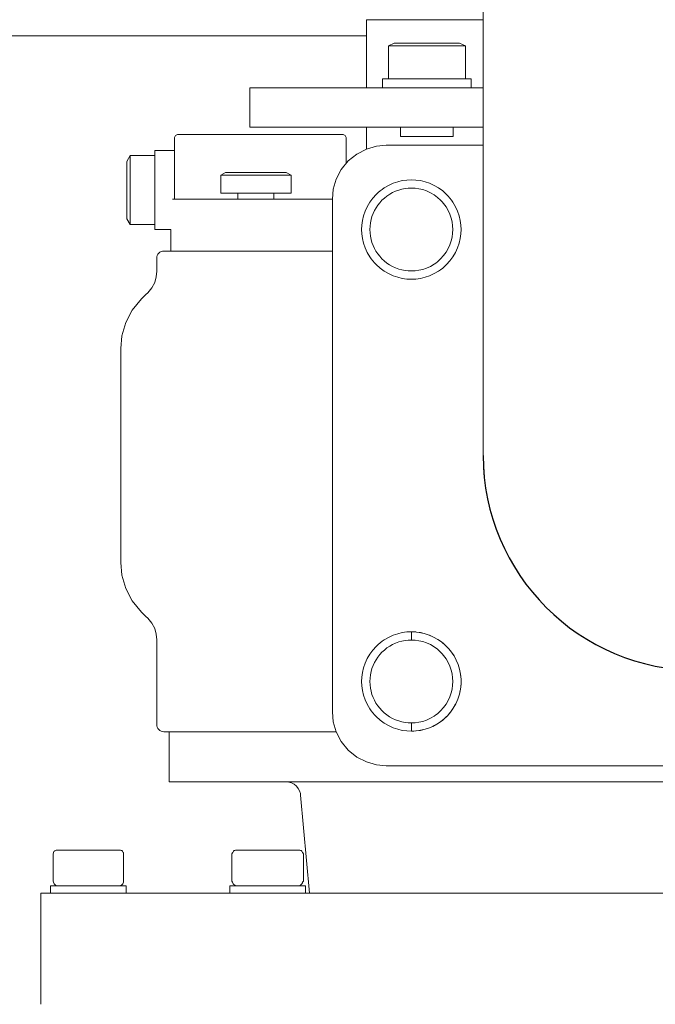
# Model space of a CAD drawing. Header units: millimetres. Extents: x -770 to 800, y -17 to 1108.
# Tile 3 of 12: x -539 to -362, y 403 to 678. Entities that reach past the tile are written whole.
import ezdxf

# ---------------------------------------------------------------- set-up
doc = ezdxf.new("R2010")
doc.units = ezdxf.units.MM
doc.header["$MEASUREMENT"] = 0
doc.layers.add('MATERIAL 1', color=251, linetype='Continuous', true_color=0x505050)
doc.layers.add('MATERIAL 2', color=5, linetype='Continuous', true_color=0x0000ff)

msp = doc.modelspace()

# ---------------------------------------------------------------- linework, layer by layer
at = {"layer": 'MATERIAL 1', "color": 251, "linetype": 'Continuous', "lineweight": 0, "true_color": 0x505050}
for p, q in [((-410, 621.16), (-410, 713.12)), ((-442.5, 673.12), (-765, 673.12)), ((-442.52, 641.57), (-439.73, 642.37)), ((-439.73, 642.37), (-437, 642.62)), ((-437, 642.62), (-410, 642.62)), ((-447.61, 638.23), (-445.21, 640.18)), ((-445.21, 640.18), (-442.52, 641.57)), ((-449.55, 635.83), (-447.61, 638.23)), ((-450.95, 633.15), (-449.55, 635.83)), ((-451.75, 630.35), (-450.95, 633.15)), ((-437.58, 630.72), (-436.36, 631.43)), ((-436.36, 631.43), (-435.1, 632.01)), ((-435.1, 632.01), (-433.81, 632.45)), ((-433.81, 632.45), (-432.52, 632.75)), ((-432.52, 632.75), (-431.25, 632.92)), ((-431.25, 632.92), (-430, 632.98)), ((-428.76, 632.92), (-430, 632.98)), ((-427.48, 632.75), (-428.76, 632.92)), ((-426.19, 632.45), (-427.48, 632.75)), ((-424.9, 632.01), (-426.19, 632.45)), ((-423.64, 631.43), (-424.9, 632.01)), ((-422.42, 630.72), (-423.64, 631.43)), ((-452, 627.62), (-451.75, 630.35)), ((-439.8, 628.92), (-440.76, 627.86)), ((-439.28, 629.42), (-439.8, 628.92)), ((-438.73, 629.88), (-439.28, 629.42)), ((-438.14, 630.33), (-438.73, 629.88)), ((-438.14, 630.33), (-437.58, 630.72)), ((-436.02, 628.99), (-436.79, 628.47)), ((-435.22, 629.44), (-436.02, 628.99)), ((-434.38, 629.82), (-435.22, 629.44)), ((-433.51, 630.14), (-434.38, 629.82)), ((-432.64, 630.38), (-433.51, 630.14)), ((-431.75, 630.55), (-432.64, 630.38)), ((-430.87, 630.65), (-431.75, 630.55)), ((-430, 630.68), (-430.87, 630.65)), ((-428.96, 630.64), (-430, 630.68)), ((-427.9, 630.49), (-428.96, 630.64)), ((-426.82, 630.24), (-427.9, 630.49)), ((-425.75, 629.87), (-426.82, 630.24)), ((-424.69, 629.39), (-425.75, 629.87)), ((-423.68, 628.8), (-424.69, 629.39)), ((-422.72, 628.1), (-423.68, 628.8)), ((-421.27, 629.88), (-422.42, 630.72)), ((-420.2, 628.92), (-421.27, 629.88)), ((-419.71, 628.4), (-420.2, 628.92)), ((-420.2, 628.92), (-420.2, 628.92)), ((-452, 484.62), (-452, 627.62)), ((-441.6, 626.71), (-442.31, 625.49)), ((-440.76, 627.86), (-441.6, 626.71)), ((-439.36, 625.9), (-439.85, 625.17)), ((-438.81, 626.61), (-439.36, 625.9)), ((-438.19, 627.28), (-438.81, 626.61)), ((-437.52, 627.9), (-438.19, 627.28)), ((-436.79, 628.47), (-437.52, 627.9)), ((-421.83, 627.3), (-422.72, 628.1)), ((-421.42, 626.86), (-421.83, 627.3)), ((-421.03, 626.41), (-421.42, 626.86)), ((-420.66, 625.94), (-421.03, 626.41)), ((-420.33, 625.45), (-420.66, 625.94)), ((-419.24, 627.86), (-419.71, 628.4)), ((-418.81, 627.29), (-419.24, 627.86)), ((-419.24, 627.86), (-419.24, 627.86)), ((-419.24, 627.86), (-419.24, 627.86)), ((-418.4, 626.71), (-418.81, 627.29)), ((-417.69, 625.49), (-418.4, 626.71)), ((-442.88, 624.22), (-443.32, 622.94)), ((-442.31, 625.49), (-442.88, 624.22)), ((-440.65, 623.61), (-440.97, 622.77)), ((-440.28, 624.41), (-440.65, 623.61)), ((-439.85, 625.17), (-440.28, 624.41)), ((-419.73, 624.43), (-420.33, 625.45)), ((-419.25, 623.38), (-419.73, 624.43)), ((-418.89, 622.3), (-419.25, 623.38)), ((-417.12, 624.22), (-417.69, 625.49)), ((-416.68, 622.94), (-417.12, 624.22)), ((-443.63, 621.65), (-443.8, 620.37)), ((-443.32, 622.94), (-443.63, 621.65)), ((-441.41, 620.99), (-441.52, 620.07)), ((-441.22, 621.89), (-441.41, 620.99)), ((-440.97, 622.77), (-441.22, 621.89)), ((-418.64, 621.23), (-418.89, 622.3)), ((-418.49, 620.16), (-418.64, 621.23)), ((-416.38, 621.65), (-416.68, 622.94)), ((-416.2, 620.37), (-416.38, 621.65)), ((-410, 614.78), (-410, 621.16)), ((-443.8, 620.37), (-443.86, 619.12)), ((-443.86, 619.12), (-443.8, 617.88)), ((-443.8, 617.88), (-443.63, 616.6)), ((-441.52, 620.07), (-441.56, 619.14)), ((-441.56, 619.14), (-441.52, 618.21)), ((-441.52, 618.21), (-441.41, 617.29)), ((-418.64, 617.02), (-418.49, 618.09)), ((-418.44, 619.12), (-418.49, 620.16)), ((-418.49, 618.09), (-418.44, 619.12)), ((-416.38, 616.6), (-416.2, 617.88)), ((-416.14, 619.12), (-416.2, 620.37)), ((-416.2, 617.88), (-416.14, 619.12)), ((-443.63, 616.6), (-443.32, 615.31)), ((-443.32, 615.31), (-442.88, 614.02)), ((-441.41, 617.29), (-441.23, 616.39)), ((-441.23, 616.39), (-440.98, 615.51)), ((-440.98, 615.51), (-440.67, 614.67)), ((-419.25, 614.87), (-418.89, 615.94)), ((-418.89, 615.94), (-418.64, 617.02)), ((-417.12, 614.02), (-416.68, 615.31)), ((-416.68, 615.31), (-416.38, 616.6)), ((-442.88, 614.02), (-442.31, 612.76)), ((-442.31, 612.76), (-441.6, 611.54)), ((-440.67, 614.67), (-440.29, 613.87)), ((-440.29, 613.87), (-439.87, 613.11)), ((-439.87, 613.11), (-439.38, 612.37)), ((-439.38, 612.37), (-438.83, 611.66)), ((-421.03, 611.84), (-420.33, 612.8)), ((-420.33, 612.8), (-419.73, 613.82)), ((-419.73, 613.82), (-419.25, 614.87)), ((-418.4, 611.54), (-417.69, 612.76)), ((-417.69, 612.76), (-417.12, 614.02)), ((-410, 608.47), (-410, 614.78)), ((-441.6, 611.54), (-441.19, 610.96)), ((-441.19, 610.96), (-440.76, 610.39)), ((-440.76, 610.39), (-440.29, 609.85)), ((-440.29, 609.85), (-439.8, 609.33)), ((-438.83, 611.66), (-438.22, 611)), ((-438.22, 611), (-437.55, 610.37)), ((-437.55, 610.37), (-436.82, 609.79)), ((-436.82, 609.79), (-436.05, 609.28)), ((-424.69, 608.86), (-423.68, 609.45)), ((-423.68, 609.45), (-423.19, 609.79)), ((-423.19, 609.79), (-422.72, 610.15)), ((-422.72, 610.15), (-422.26, 610.54)), ((-422.26, 610.54), (-421.83, 610.95)), ((-421.83, 610.95), (-421.03, 611.84)), ((-420.2, 609.33), (-419.24, 610.39)), ((-419.24, 610.39), (-418.4, 611.54)), ((-439.8, 609.33), (-438.73, 608.37)), ((-438.73, 608.37), (-437.58, 607.53)), ((-437.58, 607.53), (-436.36, 606.82)), ((-436.36, 606.82), (-435.1, 606.24)), ((-436.05, 609.28), (-435.24, 608.82)), ((-435.24, 608.82), (-434.4, 608.44)), ((-434.4, 608.44), (-433.53, 608.12)), ((-433.53, 608.12), (-432.65, 607.87)), ((-432.65, 607.87), (-431.76, 607.7)), ((-431.76, 607.7), (-430.88, 607.6)), ((-430.88, 607.6), (-430, 607.57)), ((-430, 607.57), (-428.96, 607.61)), ((-428.96, 607.61), (-427.9, 607.76)), ((-427.9, 607.76), (-426.82, 608.01)), ((-426.82, 608.01), (-425.75, 608.38)), ((-425.75, 608.38), (-424.69, 608.86)), ((-424.9, 606.24), (-423.64, 606.82)), ((-423.64, 606.82), (-422.42, 607.53)), ((-422.42, 607.53), (-421.83, 607.93)), ((-421.83, 607.93), (-421.27, 608.37)), ((-421.27, 608.37), (-420.72, 608.83)), ((-420.72, 608.83), (-420.2, 609.33)), ((-420.2, 609.33), (-420.2, 609.33)), ((-410, 603.27), (-410, 608.47)), ((-435.1, 606.24), (-433.81, 605.8)), ((-433.81, 605.8), (-432.52, 605.5)), ((-432.52, 605.5), (-431.25, 605.32)), ((-431.25, 605.32), (-430, 605.27)), ((-430, 605.27), (-428.76, 605.32)), ((-428.76, 605.32), (-427.48, 605.5)), ((-427.48, 605.5), (-426.19, 605.8)), ((-426.19, 605.8), (-424.9, 606.24)), ((-410, 602.28), (-410, 603.27)), ((-410, 597.23), (-410, 602.28)), ((-410, 596.28), (-410, 597.23)), ((-410, 591.31), (-410, 596.28)), ((-410, 590.52), (-410, 591.31)), ((-410, 585.59), (-410, 590.52)), ((-410, 585.05), (-410, 585.59)), ((-410, 580.19), (-410, 585.05)), ((-410, 579.92), (-410, 580.19)), ((-410, 575.2), (-410, 579.92)), ((-410, 570.92), (-410, 575.2)), ((-410, 570.92), (-410, 570.7)), ((-410, 567.13), (-410, 570.7)), ((-410, 566.75), (-410, 567.13)), ((-410, 563.85), (-410, 566.75)), ((-410, 563.42), (-410, 563.85)), ((-410, 563.42), (-410, 561.11)), ((-410, 560.72), (-410, 561.11)), ((-410, 558.94), (-410, 560.72)), ((-410, 558.67), (-410, 558.94)), ((-410, 557.37), (-410, 558.67)), ((-410, 556.44), (-410, 557.37)), ((-410, 556.16), (-410, 556.44)), ((-409.77, 550.77), (-410, 556.16)), ((-437.58, 504.72), (-436.36, 505.43)), ((-436.36, 505.43), (-435.1, 506.01)), ((-435.1, 506.01), (-433.81, 506.45)), ((-433.81, 506.45), (-432.52, 506.75)), ((-432.52, 506.75), (-431.25, 506.92)), ((-431.25, 506.92), (-430, 506.98)), ((-429.26, 506.96), (-430, 506.98)), ((-430, 506.98), (-430, 504.68)), ((-428.55, 506.9), (-429.26, 506.96)), ((-428.76, 506.92), (-429.26, 506.96)), ((-428.75, 506.92), (-428.76, 506.92)), ((-428.76, 506.92), (-428.55, 506.9)), ((-428.76, 506.92), (-428.76, 506.92)), ((-427.83, 506.81), (-428.55, 506.9)), ((-426.43, 506.51), (-427.83, 506.81)), ((-427.48, 506.75), (-427.83, 506.81)), ((-427.48, 506.75), (-426.43, 506.51)), ((-427.48, 506.75), (-427.48, 506.75)), ((-427.48, 506.75), (-427.48, 506.75)), ((-425.07, 506.08), (-426.43, 506.51)), ((-426.19, 506.45), (-426.43, 506.51)), ((-426.19, 506.45), (-425.07, 506.08)), ((-426.19, 506.45), (-426.19, 506.45)), ((-426.19, 506.45), (-426.19, 506.45)), ((-423.78, 505.51), (-425.07, 506.08)), ((-424.9, 506.01), (-425.07, 506.08)), ((-424.9, 506.01), (-423.78, 505.51)), ((-424.9, 506.01), (-424.9, 506.01)), ((-424.9, 506.01), (-424.9, 506.01)), ((-422.58, 504.82), (-423.78, 505.51)), ((-423.64, 505.43), (-423.78, 505.51)), ((-423.64, 505.43), (-422.58, 504.82)), ((-423.64, 505.43), (-423.64, 505.43)), ((-423.64, 505.43), (-423.64, 505.43)), ((-439.8, 502.92), (-440.76, 501.86)), ((-439.28, 503.41), (-439.8, 502.92)), ((-438.73, 503.88), (-439.28, 503.41)), ((-438.14, 504.33), (-438.73, 503.88)), ((-438.14, 504.33), (-437.58, 504.72)), ((-436.79, 502.47), (-437.52, 501.9)), ((-436.02, 502.99), (-436.79, 502.47)), ((-435.22, 503.44), (-436.02, 502.99)), ((-434.38, 503.82), (-435.22, 503.44)), ((-433.51, 504.14), (-434.38, 503.82)), ((-432.64, 504.38), (-433.51, 504.14)), ((-431.75, 504.55), (-432.64, 504.38)), ((-430.87, 504.65), (-431.75, 504.55)), ((-430, 504.68), (-430.87, 504.65)), ((-428.96, 504.64), (-430, 504.68)), ((-427.9, 504.49), (-428.96, 504.64)), ((-426.82, 504.24), (-427.9, 504.49)), ((-425.75, 503.87), (-426.82, 504.24)), ((-424.69, 503.39), (-425.75, 503.87)), ((-423.68, 502.8), (-424.69, 503.39)), ((-422.72, 502.1), (-423.68, 502.8)), ((-421.46, 504.04), (-422.58, 504.82)), ((-422.42, 504.72), (-422.58, 504.82)), ((-422.42, 504.72), (-421.46, 504.04)), ((-422.42, 504.72), (-422.42, 504.72)), ((-422.42, 504.72), (-422.42, 504.72)), ((-420.46, 503.17), (-421.46, 504.04)), ((-421.27, 503.88), (-421.46, 504.04)), ((-421.27, 503.88), (-420.46, 503.17)), ((-421.27, 503.88), (-421.27, 503.88)), ((-421.27, 503.88), (-421.27, 503.88)), ((-419.57, 502.24), (-420.46, 503.17)), ((-420.2, 502.92), (-420.46, 503.17)), ((-420.2, 502.92), (-419.57, 502.24)), ((-420.2, 502.92), (-420.2, 502.92)), ((-420.2, 502.92), (-420.2, 502.92)), ((-441.6, 500.71), (-442.31, 499.49)), ((-440.76, 501.86), (-441.6, 500.71)), ((-439.36, 499.9), (-439.85, 499.17)), ((-438.81, 500.61), (-439.36, 499.9)), ((-438.19, 501.28), (-438.81, 500.61)), ((-437.52, 501.9), (-438.19, 501.28)), ((-421.83, 501.3), (-422.72, 502.1)), ((-421.42, 500.86), (-421.83, 501.3)), ((-421.03, 500.41), (-421.42, 500.86)), ((-420.66, 499.94), (-421.03, 500.41)), ((-420.33, 499.45), (-420.66, 499.94)), ((-418.79, 501.27), (-419.57, 502.24)), ((-419.24, 501.86), (-419.57, 502.24)), ((-419.24, 501.86), (-418.79, 501.27)), ((-419.24, 501.86), (-419.24, 501.86)), ((-419.24, 501.86), (-419.24, 501.86)), ((-418.1, 500.23), (-418.79, 501.27)), ((-418.4, 500.71), (-418.79, 501.27)), ((-418.4, 500.71), (-418.1, 500.23)), ((-418.4, 500.71), (-418.4, 500.71)), ((-418.4, 500.71), (-418.4, 500.71)), ((-417.5, 499.09), (-418.1, 500.23)), ((-417.69, 499.49), (-418.1, 500.23)), ((-443.32, 496.94), (-443.63, 495.65)), ((-442.88, 498.22), (-443.32, 496.94)), ((-442.31, 499.49), (-442.88, 498.22)), ((-440.65, 497.61), (-440.97, 496.77)), ((-440.28, 498.41), (-440.65, 497.61)), ((-439.85, 499.17), (-440.28, 498.41)), ((-419.73, 498.43), (-420.33, 499.45)), ((-419.25, 497.38), (-419.73, 498.43)), ((-418.89, 496.3), (-419.25, 497.38)), ((-417.69, 499.49), (-417.5, 499.09)), ((-417.69, 499.49), (-417.69, 499.49)), ((-417.69, 499.49), (-417.69, 499.49)), ((-416.98, 497.87), (-417.5, 499.09)), ((-417.12, 498.22), (-417.5, 499.09)), ((-417.12, 498.22), (-417.12, 498.23)), ((-417.12, 498.22), (-416.98, 497.87)), ((-417.12, 498.22), (-417.12, 498.22)), ((-416.58, 496.57), (-416.98, 497.87)), ((-416.68, 496.94), (-416.98, 497.87)), ((-416.68, 496.94), (-416.58, 496.57)), ((-416.68, 496.94), (-416.68, 496.94)), ((-416.68, 496.94), (-416.68, 496.94)), ((-443.8, 494.37), (-443.86, 493.12)), ((-443.63, 495.65), (-443.8, 494.37)), ((-441.41, 494.99), (-441.52, 494.07)), ((-441.22, 495.89), (-441.41, 494.99)), ((-440.97, 496.77), (-441.22, 495.89)), ((-418.64, 495.23), (-418.89, 496.3)), ((-418.49, 494.16), (-418.64, 495.23)), ((-418.44, 493.12), (-418.49, 494.16)), ((-416.3, 495.21), (-416.58, 496.57)), ((-416.38, 495.65), (-416.58, 496.57)), ((-416.38, 495.65), (-416.3, 495.21)), ((-416.38, 495.65), (-416.38, 495.65)), ((-416.38, 495.65), (-416.38, 495.65)), ((-416.16, 493.81), (-416.3, 495.21)), ((-416.2, 494.37), (-416.3, 495.21)), ((-416.2, 494.37), (-416.16, 493.81)), ((-416.2, 494.37), (-416.2, 494.37)), ((-416.2, 494.37), (-416.2, 494.37)), ((-443.86, 493.12), (-443.8, 491.88)), ((-443.8, 491.88), (-443.63, 490.6)), ((-441.52, 494.07), (-441.56, 493.14)), ((-441.56, 493.14), (-441.52, 492.21)), ((-441.52, 492.21), (-441.41, 491.29)), ((-418.64, 491.02), (-418.49, 492.09)), ((-418.49, 492.09), (-418.44, 493.12)), ((-416.31, 490.96), (-416.22, 491.67)), ((-416.22, 491.67), (-416.16, 492.38)), ((-416.2, 491.88), (-416.22, 491.67)), ((-416.2, 491.88), (-416.16, 492.38)), ((-416.2, 491.88), (-416.2, 491.88)), ((-416.2, 491.88), (-416.2, 491.88)), ((-416.14, 493.1), (-416.16, 493.81)), ((-416.14, 493.12), (-416.16, 493.81)), ((-416.16, 492.38), (-416.14, 493.1)), ((-416.14, 493.12), (-416.14, 493.12)), ((-416.14, 493.12), (-416.14, 493.1)), ((-416.14, 493.12), (-416.14, 493.12)), ((-443.63, 490.6), (-443.32, 489.31)), ((-443.32, 489.31), (-442.88, 488.02)), ((-441.41, 491.29), (-441.23, 490.39)), ((-441.23, 490.39), (-440.98, 489.51)), ((-440.98, 489.51), (-440.67, 488.67)), ((-440.67, 488.67), (-440.29, 487.87)), ((-419.73, 487.82), (-419.25, 488.87)), ((-419.25, 488.87), (-418.89, 489.94)), ((-418.89, 489.94), (-418.64, 491.02)), ((-417.05, 488.2), (-416.61, 489.55)), ((-416.68, 489.31), (-417.05, 488.2)), ((-416.68, 489.31), (-416.61, 489.55)), ((-416.68, 489.31), (-416.68, 489.31)), ((-416.68, 489.31), (-416.68, 489.31)), ((-416.61, 489.55), (-416.31, 490.96)), ((-416.38, 490.6), (-416.61, 489.55)), ((-416.38, 490.6), (-416.31, 490.96)), ((-416.38, 490.6), (-416.38, 490.6)), ((-416.38, 490.6), (-416.38, 490.6)), ((-442.88, 488.02), (-442.31, 486.76)), ((-442.31, 486.76), (-441.6, 485.54)), ((-440.29, 487.87), (-439.87, 487.11)), ((-439.87, 487.11), (-439.38, 486.37)), ((-439.38, 486.37), (-438.83, 485.66)), ((-421.03, 485.84), (-420.33, 486.8)), ((-420.33, 486.8), (-419.73, 487.82)), ((-418.3, 485.7), (-417.62, 486.91)), ((-417.69, 486.76), (-418.3, 485.7)), ((-417.69, 486.76), (-417.62, 486.91)), ((-417.69, 486.76), (-417.69, 486.76)), ((-417.69, 486.76), (-417.69, 486.76)), ((-417.62, 486.91), (-417.05, 488.2)), ((-417.12, 488.02), (-417.62, 486.91)), ((-417.12, 488.02), (-417.05, 488.2)), ((-417.12, 488.02), (-417.12, 488.02)), ((-417.12, 488.02), (-417.12, 488.02)), ((-451.75, 481.89), (-452, 484.62)), ((-441.6, 485.54), (-441.19, 484.96)), ((-441.19, 484.96), (-440.76, 484.39)), ((-440.76, 484.39), (-440.29, 483.85)), ((-440.29, 483.85), (-439.8, 483.33)), ((-439.8, 483.33), (-438.73, 482.37)), ((-438.83, 485.66), (-438.22, 485)), ((-438.22, 485), (-437.55, 484.37)), ((-437.55, 484.37), (-436.82, 483.79)), ((-436.82, 483.79), (-436.05, 483.28)), ((-436.05, 483.28), (-435.24, 482.82)), ((-424.69, 482.86), (-423.68, 483.45)), ((-423.68, 483.45), (-423.19, 483.79)), ((-423.19, 483.79), (-422.72, 484.15)), ((-422.72, 484.15), (-422.26, 484.54)), ((-422.26, 484.54), (-421.83, 484.95)), ((-421.83, 484.95), (-421.03, 485.84)), ((-420.88, 482.69), (-419.95, 483.58)), ((-420.2, 483.33), (-420.88, 482.69)), ((-420.2, 483.33), (-419.95, 483.58)), ((-420.2, 483.33), (-420.2, 483.33)), ((-420.2, 483.33), (-420.2, 483.33)), ((-419.95, 483.58), (-419.09, 484.59)), ((-419.24, 484.39), (-419.95, 483.58)), ((-419.24, 484.39), (-419.09, 484.59)), ((-419.24, 484.39), (-419.24, 484.39)), ((-419.24, 484.39), (-419.24, 484.39)), ((-419.09, 484.59), (-418.3, 485.7)), ((-418.4, 485.54), (-419.09, 484.59)), ((-418.4, 485.54), (-418.3, 485.7)), ((-418.4, 485.54), (-418.4, 485.54)), ((-418.4, 485.54), (-418.4, 485.54)), ((-450.95, 479.1), (-451.75, 481.89)), ((-438.73, 482.37), (-437.58, 481.53)), ((-437.58, 481.53), (-436.36, 480.82)), ((-436.36, 480.82), (-435.1, 480.24)), ((-435.24, 482.82), (-434.4, 482.44)), ((-434.4, 482.44), (-433.53, 482.12)), ((-433.53, 482.12), (-432.65, 481.87)), ((-432.65, 481.87), (-431.76, 481.7)), ((-431.76, 481.7), (-430.88, 481.6)), ((-430.88, 481.6), (-430, 481.57)), ((-430, 481.57), (-428.96, 481.61)), ((-430, 481.57), (-430, 479.27)), ((-428.96, 481.61), (-427.9, 481.76)), ((-427.9, 481.76), (-426.82, 482.01)), ((-426.82, 482.01), (-425.75, 482.38)), ((-425.75, 482.38), (-424.69, 482.86)), ((-425.25, 480.11), (-424.03, 480.62)), ((-424.9, 480.24), (-424.03, 480.62)), ((-424.03, 480.62), (-422.9, 481.23)), ((-423.64, 480.82), (-424.03, 480.62)), ((-423.64, 480.82), (-422.9, 481.23)), ((-423.64, 480.82), (-423.64, 480.82)), ((-423.64, 480.82), (-423.64, 480.82)), ((-422.9, 481.23), (-421.86, 481.91)), ((-422.42, 481.53), (-422.9, 481.23)), ((-422.42, 481.53), (-421.86, 481.91)), ((-422.42, 481.53), (-422.42, 481.53)), ((-422.42, 481.53), (-422.42, 481.53)), ((-421.86, 481.91), (-420.88, 482.69)), ((-421.27, 482.37), (-421.86, 481.91)), ((-421.27, 482.37), (-420.88, 482.69)), ((-421.27, 482.37), (-421.27, 482.37)), ((-421.27, 482.37), (-421.27, 482.37)), ((-449.55, 476.42), (-450.95, 479.1)), ((-435.1, 480.24), (-433.81, 479.8)), ((-433.81, 479.8), (-432.52, 479.5)), ((-432.52, 479.5), (-431.25, 479.32)), ((-431.25, 479.32), (-430, 479.27)), ((-430, 479.27), (-429.32, 479.28)), ((-429.32, 479.28), (-427.91, 479.43)), ((-428.76, 479.32), (-429.32, 479.28)), ((-428.76, 479.32), (-427.91, 479.43)), ((-428.76, 479.32), (-428.76, 479.32)), ((-428.76, 479.32), (-428.75, 479.32)), ((-427.91, 479.43), (-426.55, 479.7)), ((-427.48, 479.5), (-427.91, 479.43)), ((-427.48, 479.5), (-426.55, 479.7)), ((-427.48, 479.5), (-427.48, 479.5)), ((-427.48, 479.5), (-427.48, 479.5)), ((-426.55, 479.7), (-425.25, 480.11)), ((-426.19, 479.8), (-426.55, 479.7)), ((-426.19, 479.8), (-425.25, 480.11)), ((-426.19, 479.8), (-426.19, 479.8)), ((-426.19, 479.8), (-426.19, 479.8)), ((-424.9, 480.24), (-425.25, 480.11)), ((-424.9, 480.24), (-424.9, 480.24)), ((-424.9, 480.24), (-424.9, 480.24)), ((-447.61, 474.02), (-449.55, 476.42)), ((-445.21, 472.07), (-447.61, 474.02)), ((-442.52, 470.68), (-445.21, 472.07)), ((-439.73, 469.87), (-442.52, 470.68)), ((-437, 469.62), (-439.73, 469.87)), ((-263, 469.62), (-437, 469.62)), ((-529.76, 445.34), (-529.79, 445.12)), ((-529.79, 445.12), (-529.79, 444.88)), ((-529.79, 444.88), (-529.79, 444.65)), ((-529.7, 445.53), (-529.76, 445.34)), ((-529.76, 445.34), (-529.76, 445.34)), ((-529.61, 445.69), (-529.7, 445.53)), ((-529.7, 445.53), (-529.7, 445.53)), ((-529.49, 445.83), (-529.61, 445.69)), ((-529.36, 445.95), (-529.49, 445.83)), ((-529.19, 446.04), (-529.36, 445.95)), ((-529, 446.1), (-529.19, 446.04)), ((-528.79, 446.12), (-529, 446.1)), ((-528.64, 446.12), (-528.79, 446.12)), ((-528.17, 446.12), (-528.64, 446.12)), ((-527.35, 446.12), (-528.17, 446.12)), ((-526.21, 446.12), (-527.35, 446.12)), ((-524.81, 446.12), (-526.21, 446.12)), ((-523.23, 446.12), (-524.81, 446.12)), ((-521.6, 446.12), (-523.23, 446.12)), ((-520, 446.12), (-521.6, 446.12)), ((-518.4, 446.12), (-520, 446.12)), ((-516.77, 446.12), (-518.4, 446.12)), ((-515.19, 446.12), (-516.77, 446.12)), ((-513.79, 446.12), (-515.19, 446.12)), ((-512.65, 446.12), (-513.79, 446.12)), ((-511.83, 446.12), (-512.65, 446.12)), ((-511.36, 446.12), (-511.83, 446.12)), ((-511.21, 446.12), (-511.36, 446.12)), ((-511.03, 446.11), (-511.21, 446.12)), ((-510.85, 446.05), (-511.03, 446.11)), ((-510.67, 445.96), (-510.85, 446.05)), ((-510.51, 445.83), (-510.67, 445.96)), ((-510.38, 445.67), (-510.51, 445.83)), ((-510.28, 445.49), (-510.38, 445.67)), ((-510.23, 445.31), (-510.28, 445.49)), ((-510.21, 445.12), (-510.23, 445.31)), ((-510.21, 445.12), (-510.21, 445.12)), ((-510.21, 445.12), (-510.21, 445.12)), ((-510.21, 445.12), (-510.21, 445.12)), ((-510.21, 445.11), (-510.21, 445.12)), ((-510.21, 445.12), (-510.21, 445.12)), ((-510.21, 445.12), (-510.21, 445.12)), ((-510.21, 445.09), (-510.21, 445.11)), ((-510.21, 445.06), (-510.21, 445.09)), ((-510.21, 445), (-510.21, 445.06)), ((-510.21, 444.88), (-510.21, 445)), ((-510.21, 444.65), (-510.21, 444.88)), ((-479.83, 445.31), (-480.05, 445.12)), ((-480.05, 445.12), (-480.05, 437.46)), ((-479.78, 445.49), (-479.83, 445.31)), ((-479.68, 445.67), (-479.78, 445.49)), ((-479.55, 445.83), (-479.68, 445.67)), ((-479.39, 445.96), (-479.55, 445.83)), ((-479.22, 446.05), (-479.39, 445.96)), ((-479.03, 446.11), (-479.22, 446.05)), ((-479.03, 446.11), (-478.85, 446.12)), ((-478.66, 446.12), (-478.85, 446.12)), ((-478.12, 446.12), (-478.66, 446.12)), ((-477.3, 446.12), (-478.12, 446.12)), ((-476.27, 446.12), (-477.3, 446.12)), ((-475.04, 446.12), (-476.27, 446.12)), ((-474.98, 446.12), (-475.04, 446.12)), ((-473.55, 446.12), (-474.98, 446.12)), ((-473.45, 446.12), (-473.55, 446.12)), ((-471.86, 446.12), (-473.45, 446.12)), ((-471.76, 446.12), (-471.86, 446.12)), ((-470.06, 446.12), (-471.76, 446.12)), ((-470.02, 446.12), (-470.06, 446.12)), ((-468.26, 446.12), (-470.02, 446.12)), ((-466.73, 446.12), (-468.26, 446.12)), ((-466.57, 446.12), (-466.73, 446.12)), ((-465.21, 446.12), (-466.57, 446.12)), ((-465.08, 446.12), (-465.21, 446.12)), ((-463.85, 446.12), (-465.08, 446.12)), ((-462.78, 446.12), (-463.85, 446.12)), ((-462.74, 446.12), (-462.78, 446.12)), ((-461.95, 446.12), (-462.74, 446.12)), ((-461.93, 446.12), (-461.95, 446.12)), ((-461.45, 446.12), (-461.93, 446.12)), ((-461.44, 446.12), (-461.45, 446.12)), ((-461.27, 446.12), (-461.44, 446.12)), ((-461.27, 446.12), (-461.09, 446.11)), ((-461.27, 446.12), (-461.09, 446.11)), ((-461.27, 446.12), (-461.27, 446.12)), ((-461.09, 446.11), (-460.91, 446.05)), ((-461.09, 446.11), (-460.91, 446.05)), ((-460.91, 446.05), (-460.73, 445.96)), ((-460.91, 446.05), (-460.73, 445.96)), ((-460.73, 445.96), (-460.57, 445.83)), ((-460.73, 445.96), (-460.57, 445.83)), ((-460.57, 445.83), (-460.44, 445.67)), ((-460.44, 445.67), (-460.34, 445.49)), ((-460.44, 445.67), (-460.34, 445.49)), ((-460.34, 445.49), (-460.29, 445.31)), ((-460.34, 445.49), (-460.29, 445.31)), ((-460.08, 445.12), (-460.29, 445.31)), ((-460.07, 445.12), (-460.29, 445.31)), ((-460.29, 445.31), (-460.29, 445.31)), ((-460.08, 437.46), (-460.08, 445.12)), ((-460.07, 445.12), (-460.08, 445.12)), ((-460.07, 437.46), (-460.07, 445.12)), ((-529.79, 444.65), (-529.79, 444.17)), ((-529.79, 444.17), (-529.79, 443.21)), ((-529.79, 443.21), (-529.79, 441.29)), ((-510.21, 444.17), (-510.21, 444.65)), ((-510.21, 443.21), (-510.21, 444.17)), ((-510.21, 441.29), (-510.21, 443.21)), ((-529.79, 441.29), (-529.79, 437.46)), ((-510.21, 437.46), (-510.21, 441.29)), ((-529.79, 437.46), (-529.76, 437.17)), ((-529.76, 437.17), (-529.67, 436.91)), ((-529.67, 436.91), (-529.55, 436.69)), ((-529.55, 436.69), (-529.39, 436.51)), ((-529.39, 436.51), (-529.2, 436.35)), ((-510.8, 436.35), (-510.61, 436.5)), ((-510.61, 436.5), (-510.45, 436.69)), ((-510.45, 436.69), (-510.33, 436.91)), ((-510.33, 436.91), (-510.24, 437.17)), ((-510.24, 437.17), (-510.21, 437.46)), ((-510.24, 437.17), (-510.24, 437.17)), ((-480.05, 437.46), (-479.82, 437.21)), ((-479.82, 437.21), (-479.75, 436.96)), ((-479.75, 436.96), (-479.63, 436.72)), ((-479.63, 436.72), (-479.45, 436.51)), ((-479.45, 436.51), (-479.24, 436.33)), ((-460.67, 436.51), (-460.88, 436.33)), ((-460.49, 436.72), (-460.67, 436.51)), ((-460.37, 436.96), (-460.49, 436.72)), ((-460.3, 437.21), (-460.37, 436.96)), ((-460.3, 437.21), (-460.37, 436.96)), ((-460.3, 437.21), (-460.08, 437.46)), ((-460.07, 437.46), (-460.3, 437.21)), ((-460.3, 437.21), (-460.3, 437.21)), ((-460.07, 437.46), (-460.08, 437.46)), ((-460.07, 437.46), (-460.07, 437.46)), ((-533.25, 403.12), (-533.25, 434.12)), ((-532.51, 434.12), (-533.25, 434.12)), ((-530.19, 434.12), (-532.51, 434.12)), ((-530.55, 436.12), (-530.55, 434.12)), ((-530.37, 436.12), (-530.55, 436.12)), ((-529.81, 436.12), (-530.37, 436.12)), ((-526.18, 434.12), (-530.19, 434.12)), ((-528.83, 436.12), (-529.81, 436.12)), ((-529.2, 436.35), (-528.97, 436.22)), ((-528.97, 436.22), (-528.7, 436.14)), ((-527.46, 436.12), (-528.83, 436.12)), ((-528.7, 436.14), (-528.63, 436.12)), ((-525.77, 436.12), (-527.46, 436.12)), ((-520.38, 434.12), (-526.18, 434.12)), ((-523.88, 436.12), (-525.77, 436.12)), ((-521.92, 436.12), (-523.88, 436.12)), ((-520, 436.12), (-521.92, 436.12)), ((-512.78, 434.12), (-520.38, 434.12)), ((-518.08, 436.12), (-520, 436.12)), ((-516.12, 436.12), (-518.08, 436.12)), ((-514.23, 436.12), (-516.12, 436.12)), ((-512.54, 436.12), (-514.23, 436.12)), ((-503.38, 434.12), (-512.78, 434.12)), ((-511.17, 436.12), (-512.54, 436.12)), ((-511.37, 436.12), (-511.3, 436.14)), ((-511.3, 436.14), (-511.03, 436.22)), ((-510.19, 436.12), (-511.17, 436.12)), ((-511.03, 436.22), (-510.8, 436.35)), ((-509.63, 436.12), (-510.19, 436.12)), ((-509.45, 436.12), (-509.63, 436.12)), ((-509.45, 434.12), (-509.45, 436.12)), ((-492.27, 434.12), (-503.38, 434.12)), ((-479.58, 434.12), (-492.27, 434.12)), ((-480.39, 436.12), (-480.61, 436.12)), ((-480.61, 436.12), (-480.61, 434.12)), ((-479.74, 436.12), (-480.39, 436.12)), ((-478.75, 436.12), (-479.74, 436.12)), ((-465.5, 434.12), (-479.58, 434.12)), ((-479.24, 436.33), (-479, 436.21)), ((-479, 436.21), (-478.75, 436.13)), ((-478.69, 436.12), (-478.75, 436.13)), ((-477.52, 436.12), (-478.75, 436.12)), ((-477.52, 436.12), (-476.04, 436.12)), ((-476.04, 436.12), (-474.25, 436.12)), ((-474.25, 436.12), (-472.22, 436.12)), ((-472.22, 436.12), (-470.06, 436.12)), ((-470.06, 436.12), (-467.9, 436.12)), ((-467.9, 436.12), (-465.87, 436.12)), ((-465.87, 436.12), (-464.08, 436.12)), ((-450.28, 434.12), (-465.5, 434.12)), ((-464.08, 436.12), (-462.6, 436.12)), ((-462.6, 436.12), (-461.37, 436.12)), ((-461.37, 436.13), (-461.43, 436.12)), ((-461.12, 436.21), (-461.37, 436.13)), ((-461.37, 436.12), (-460.38, 436.12)), ((-460.88, 436.33), (-461.12, 436.21)), ((-460.38, 436.12), (-459.73, 436.12)), ((-459.73, 436.12), (-459.51, 436.12)), ((-459.51, 436.12), (-459.51, 434.12)), ((-459.51, 436.12), (-459.51, 434.12)), ((-459.51, 436.12), (-459.51, 436.12)), ((-434.17, 434.12), (-450.28, 434.12)), ((-417.45, 434.12), (-434.17, 434.12)), ((-400.42, 434.12), (-417.45, 434.12)), ((-383.34, 434.12), (-400.42, 434.12)), ((-366.47, 434.12), (-383.34, 434.12)), ((-350, 434.12), (-366.47, 434.12))]:
    msp.add_line(p, q, dxfattribs=at)
at = {"layer": 'MATERIAL 1'}
msp.add_arc((-350, 556.22), 60, 180.0584, 359.9416, dxfattribs=at)
at = {"layer": 'MATERIAL 2', "color": 5, "linetype": 'Continuous', "lineweight": 0, "true_color": 0x0000ff}
for p, q in [((-442.13, 677.62), (-442.5, 677.62)), ((-442.5, 677.62), (-442.5, 658.62)), ((-440.96, 677.62), (-442.13, 677.62)), ((-438.93, 677.62), (-440.96, 677.62)), ((-436.01, 677.62), (-438.93, 677.62)), ((-432.17, 677.62), (-436.01, 677.62)), ((-427.42, 677.62), (-432.17, 677.62)), ((-421.81, 677.62), (-427.42, 677.62)), ((-415.41, 677.62), (-421.81, 677.62)), ((-410, 677.62), (-415.41, 677.62)), ((-436.4, 670.32), (-434.76, 671.12)), ((-436.4, 661.12), (-436.4, 670.32)), ((-436.4, 670.32), (-436.35, 670.32)), ((-436.35, 670.32), (-436.22, 670.32)), ((-436.22, 670.32), (-435.98, 670.32)), ((-435.98, 670.32), (-435.64, 670.32)), ((-435.64, 670.32), (-435.2, 670.32)), ((-435.2, 670.32), (-434.65, 670.32)), ((-434.73, 671.12), (-434.76, 671.12)), ((-434.65, 671.12), (-434.73, 671.12)), ((-434.52, 671.12), (-434.65, 671.12)), ((-434.65, 670.32), (-434.35, 670.32)), ((-434.33, 671.12), (-434.52, 671.12)), ((-434, 670.32), (-434.35, 670.32)), ((-434.08, 671.12), (-434.33, 671.12)), ((-433.78, 671.12), (-434.08, 671.12)), ((-433.64, 670.32), (-434, 670.32)), ((-433.42, 671.12), (-433.78, 671.12)), ((-433.25, 670.32), (-433.64, 670.32)), ((-433.02, 671.12), (-433.42, 671.12)), ((-432.43, 670.32), (-433.25, 670.32)), ((-433.02, 671.12), (-432.57, 671.12)), ((-432.57, 671.12), (-432.08, 671.12)), ((-431.54, 670.32), (-432.43, 670.32)), ((-432.08, 671.12), (-431.55, 671.12)), ((-431.55, 671.12), (-431, 671.12)), ((-430.59, 670.32), (-431.54, 670.32)), ((-431, 671.12), (-430.42, 671.12)), ((-429.61, 670.32), (-430.59, 670.32)), ((-430.42, 671.12), (-429.82, 671.12)), ((-429.82, 671.12), (-429.19, 671.12)), ((-428.61, 670.32), (-429.61, 670.32)), ((-429.19, 671.12), (-428.53, 671.12)), ((-427.61, 670.32), (-428.61, 670.32)), ((-428.53, 671.12), (-427.84, 671.12)), ((-427.84, 671.12), (-427.13, 671.12)), ((-426.62, 670.32), (-427.61, 670.32)), ((-427.13, 671.12), (-426.4, 671.12)), ((-425.66, 670.32), (-426.62, 670.32)), ((-426.4, 671.12), (-425.67, 671.12)), ((-425.67, 671.12), (-424.94, 671.12)), ((-424.69, 670.32), (-425.66, 670.32)), ((-424.94, 671.12), (-424.22, 671.12)), ((-423.7, 670.32), (-424.69, 670.32)), ((-424.22, 671.12), (-423.51, 671.12)), ((-422.7, 670.32), (-423.7, 670.32)), ((-423.51, 671.12), (-422.82, 671.12)), ((-422.82, 671.12), (-422.15, 671.12)), ((-421.71, 670.32), (-422.7, 670.32)), ((-422.15, 671.12), (-421.52, 671.12)), ((-420.73, 670.32), (-421.71, 670.32)), ((-421.52, 671.12), (-420.92, 671.12)), ((-420.92, 671.12), (-420.34, 671.12)), ((-419.78, 670.32), (-420.73, 670.32)), ((-420.34, 671.12), (-419.79, 671.12)), ((-419.79, 671.12), (-419.26, 671.12)), ((-419.33, 670.32), (-419.78, 670.32)), ((-418.89, 670.32), (-419.33, 670.32)), ((-419.26, 671.12), (-418.77, 671.12)), ((-418.47, 670.32), (-418.89, 670.32)), ((-418.77, 671.12), (-418.31, 671.12)), ((-418.06, 670.32), (-418.47, 670.32)), ((-418.31, 671.12), (-417.91, 671.12)), ((-417.32, 670.32), (-418.06, 670.32)), ((-417.91, 671.12), (-417.55, 671.12)), ((-417.55, 671.12), (-417.24, 671.12)), ((-416.67, 670.32), (-417.32, 670.32)), ((-417.24, 671.12), (-416.99, 671.12)), ((-416.99, 671.12), (-416.8, 671.12)), ((-416.8, 671.12), (-416.67, 671.12)), ((-416.67, 671.12), (-416.59, 671.12)), ((-416.12, 670.32), (-416.67, 670.32)), ((-416.59, 671.12), (-416.56, 671.12)), ((-416.56, 671.12), (-414.92, 670.32)), ((-415.67, 670.32), (-416.12, 670.32)), ((-415.33, 670.32), (-415.67, 670.32)), ((-415.1, 670.32), (-415.33, 670.32)), ((-414.96, 670.32), (-415.1, 670.32)), ((-414.92, 670.32), (-414.96, 670.32)), ((-414.92, 670.32), (-414.92, 661.12)), ((-438.01, 658.62), (-438.01, 661.12)), ((-438.01, 661.12), (-437.96, 661.12)), ((-437.96, 661.12), (-437.81, 661.12)), ((-437.81, 661.12), (-437.54, 661.12)), ((-437.54, 661.12), (-437.15, 661.12)), ((-437.15, 661.12), (-436.63, 661.12)), ((-436.63, 661.12), (-436, 661.12)), ((-436, 661.12), (-435.25, 661.12)), ((-435.25, 661.12), (-434.4, 661.12)), ((-434.4, 661.12), (-433.45, 661.12)), ((-433.45, 661.12), (-432.42, 661.12)), ((-432.42, 661.12), (-431.33, 661.12)), ((-431.33, 661.12), (-430.21, 661.12)), ((-430.21, 661.12), (-429.06, 661.12)), ((-429.06, 661.12), (-427.91, 661.12)), ((-427.91, 661.12), (-426.77, 661.12)), ((-426.77, 661.12), (-425.66, 661.12)), ((-425.66, 661.12), (-424.55, 661.12)), ((-424.55, 661.12), (-423.41, 661.12)), ((-423.41, 661.12), (-422.26, 661.12)), ((-422.26, 661.12), (-421.11, 661.12)), ((-421.11, 661.12), (-419.98, 661.12)), ((-419.98, 661.12), (-418.9, 661.12)), ((-418.9, 661.12), (-417.87, 661.12)), ((-417.87, 661.12), (-416.92, 661.12)), ((-416.92, 661.12), (-416.07, 661.12)), ((-416.07, 661.12), (-415.32, 661.12)), ((-415.32, 661.12), (-414.68, 661.12)), ((-414.68, 661.12), (-414.17, 661.12)), ((-414.17, 661.12), (-413.78, 661.12)), ((-413.78, 661.12), (-413.51, 661.12)), ((-413.51, 661.12), (-413.35, 661.12)), ((-413.35, 661.12), (-413.3, 661.12)), ((-413.3, 661.12), (-413.3, 658.62)), ((-475, 647.62), (-475, 658.62)), ((-474.49, 658.62), (-475, 658.62)), ((-472.91, 658.62), (-474.49, 658.62)), ((-470.17, 658.62), (-472.91, 658.62)), ((-466.22, 658.62), (-470.17, 658.62)), ((-461.04, 658.62), (-466.22, 658.62)), ((-454.62, 658.62), (-461.04, 658.62)), ((-447.04, 658.62), (-454.62, 658.62)), ((-438.39, 658.62), (-447.04, 658.62)), ((-428.79, 658.62), (-438.39, 658.62)), ((-418.4, 658.62), (-428.79, 658.62)), ((-410, 658.62), (-418.4, 658.62)), ((-495.93, 644.99), (-495.84, 645.17)), ((-495.84, 645.17), (-495.71, 645.33)), ((-495.71, 645.33), (-495.55, 645.46)), ((-495.55, 645.46), (-495.37, 645.55)), ((-495.37, 645.55), (-495.18, 645.61)), ((-495.18, 645.61), (-495, 645.62)), ((-495, 645.62), (-449.19, 645.62)), ((-475, 647.62), (-474.49, 647.62)), ((-474.49, 647.62), (-472.91, 647.62)), ((-472.91, 647.62), (-470.17, 647.62)), ((-470.17, 647.62), (-466.22, 647.62)), ((-466.22, 647.62), (-461.04, 647.62)), ((-461.04, 647.62), (-454.62, 647.62)), ((-454.62, 647.62), (-447.04, 647.62)), ((-449.19, 645.62), (-449.01, 645.61)), ((-449.01, 645.61), (-448.82, 645.55)), ((-448.82, 645.55), (-448.64, 645.46)), ((-448.64, 645.46), (-448.48, 645.33)), ((-448.48, 645.33), (-448.35, 645.17)), ((-448.35, 645.17), (-448.26, 644.99)), ((-447.04, 647.62), (-438.39, 647.62)), ((-442.5, 647.62), (-442.5, 641.58)), ((-438.39, 647.62), (-428.79, 647.62)), ((-433.01, 645.1), (-433.01, 647.62)), ((-433.01, 645.1), (-432.89, 645.1)), ((-432.89, 645.1), (-432.73, 645.1)), ((-432.73, 645.1), (-432.5, 645.1)), ((-432.5, 645.1), (-432.19, 645.1)), ((-432.19, 645.1), (-431.82, 645.1)), ((-431.82, 645.1), (-431.37, 645.1)), ((-431.37, 645.1), (-430.86, 645.1)), ((-430.86, 645.1), (-430.29, 645.1)), ((-430.29, 645.1), (-429.68, 645.1)), ((-429.68, 645.1), (-429.04, 645.1)), ((-429.04, 645.1), (-428.37, 645.1)), ((-428.79, 647.62), (-418.4, 647.62)), ((-428.37, 645.1), (-427.68, 645.1)), ((-427.68, 645.1), (-427, 645.1)), ((-427, 645.1), (-425.66, 645.1)), ((-425.66, 645.1), (-424.32, 645.1)), ((-424.32, 645.1), (-423.63, 645.1)), ((-423.63, 645.1), (-422.95, 645.1)), ((-422.95, 645.1), (-422.28, 645.1)), ((-422.28, 645.1), (-421.63, 645.1)), ((-421.63, 645.1), (-421.02, 645.1)), ((-421.02, 645.1), (-420.46, 645.1)), ((-420.46, 645.1), (-419.95, 645.1)), ((-419.95, 645.1), (-419.5, 645.1)), ((-419.5, 645.1), (-419.12, 645.1)), ((-419.12, 645.1), (-418.82, 645.1)), ((-418.82, 645.1), (-418.59, 645.1)), ((-418.59, 645.1), (-418.43, 645.1)), ((-418.43, 645.1), (-418.3, 645.1)), ((-418.4, 647.62), (-410, 647.62)), ((-418.3, 647.62), (-418.3, 645.1)), ((-496, 644.62), (-495.98, 644.81)), ((-496, 627.62), (-496, 644.62)), ((-495.98, 644.81), (-495.93, 644.99)), ((-448.26, 644.99), (-448.2, 644.81)), ((-448.2, 644.81), (-448.19, 644.62)), ((-448.19, 644.62), (-448.19, 637.52)), ((-508.4, 639.73), (-509.3, 638.11)), ((-508.4, 639.69), (-508.4, 639.73)), ((-501.5, 639.73), (-508.4, 639.73)), ((-508.4, 639.57), (-508.4, 639.69)), ((-501.5, 641.08), (-501.5, 641.12)), ((-496, 641.12), (-501.5, 641.12)), ((-501.5, 640.94), (-501.5, 641.08)), ((-501.5, 640.7), (-501.5, 640.94)), ((-501.5, 640.35), (-501.5, 640.7)), ((-501.5, 639.89), (-501.5, 640.35)), ((-501.5, 639.33), (-501.5, 639.89)), ((-509.3, 638.08), (-509.3, 638.11)), ((-509.3, 637.98), (-509.3, 638.08)), ((-509.3, 637.8), (-509.3, 637.98)), ((-509.3, 637.55), (-509.3, 637.8)), ((-509.3, 637.22), (-509.3, 637.55)), ((-509.3, 636.81), (-509.3, 637.22)), ((-508.4, 639.36), (-508.4, 639.57)), ((-508.4, 639.06), (-508.4, 639.36)), ((-508.4, 638.66), (-508.4, 639.06)), ((-508.4, 638.17), (-508.4, 638.66)), ((-508.4, 637.58), (-508.4, 638.17)), ((-508.4, 636.92), (-508.4, 637.58)), ((-508.4, 636.56), (-508.4, 636.92)), ((-501.5, 638.66), (-501.5, 639.33)), ((-501.5, 637.9), (-501.5, 638.66)), ((-501.5, 637.06), (-501.5, 637.9)), ((-501.5, 636.14), (-501.5, 637.06)), ((-509.3, 636.32), (-509.3, 636.81)), ((-509.3, 635.77), (-509.3, 636.32)), ((-509.3, 635.47), (-509.3, 635.77)), ((-509.3, 635.16), (-509.3, 635.47)), ((-509.3, 634.83), (-509.3, 635.16)), ((-509.3, 634.49), (-509.3, 634.83)), ((-509.3, 633.79), (-509.3, 634.49)), ((-508.4, 636.18), (-508.4, 636.56)), ((-508.4, 635.79), (-508.4, 636.18)), ((-508.4, 635.38), (-508.4, 635.79)), ((-508.4, 634.54), (-508.4, 635.38)), ((-508.4, 633.66), (-508.4, 634.54)), ((-501.5, 635.18), (-501.5, 636.14)), ((-501.5, 634.17), (-501.5, 635.18)), ((-501.5, 633.15), (-501.5, 634.17)), ((-481.82, 635.02), (-483.13, 634.27)), ((-483.13, 634.27), (-483.13, 629.22)), ((-483.09, 634.27), (-483.13, 634.27)), ((-482.97, 634.27), (-483.09, 634.27)), ((-482.76, 634.27), (-482.97, 634.27)), ((-482.45, 634.27), (-482.76, 634.27)), ((-482.04, 634.27), (-482.45, 634.27)), ((-481.54, 634.27), (-482.04, 634.27)), ((-481.78, 635.02), (-481.82, 635.02)), ((-481.67, 635.02), (-481.78, 635.02)), ((-481.47, 635.02), (-481.67, 635.02)), ((-480.94, 634.27), (-481.54, 634.27)), ((-481.19, 635.02), (-481.47, 635.02)), ((-480.82, 635.02), (-481.19, 635.02)), ((-480.27, 634.27), (-480.94, 634.27)), ((-480.39, 635.02), (-480.82, 635.02)), ((-479.88, 635.02), (-480.39, 635.02)), ((-479.9, 634.27), (-480.27, 634.27)), ((-479.51, 634.27), (-479.9, 634.27)), ((-479.31, 635.02), (-479.88, 635.02)), ((-479.11, 634.27), (-479.51, 634.27)), ((-478.69, 635.02), (-479.31, 635.02)), ((-478.7, 634.27), (-479.11, 634.27)), ((-477.84, 634.27), (-478.7, 634.27)), ((-478.03, 635.02), (-478.69, 635.02)), ((-477.35, 635.02), (-478.03, 635.02)), ((-476.94, 634.27), (-477.84, 634.27)), ((-476.62, 635.02), (-477.35, 635.02)), ((-476.03, 634.27), (-476.94, 634.27)), ((-475.84, 635.02), (-476.62, 635.02)), ((-475.12, 634.27), (-476.03, 634.27)), ((-475.03, 635.02), (-475.84, 635.02)), ((-474.22, 634.27), (-475.12, 634.27)), ((-474.19, 635.02), (-475.03, 635.02)), ((-473.34, 634.27), (-474.22, 634.27)), ((-473.34, 635.02), (-474.19, 635.02)), ((-472.49, 635.02), (-473.34, 635.02)), ((-472.46, 634.27), (-473.34, 634.27)), ((-471.65, 635.02), (-472.49, 635.02)), ((-471.56, 634.27), (-472.46, 634.27)), ((-470.84, 635.02), (-471.65, 635.02)), ((-470.64, 634.27), (-471.56, 634.27)), ((-470.06, 635.02), (-470.84, 635.02)), ((-469.73, 634.27), (-470.64, 634.27)), ((-469.33, 635.02), (-470.06, 635.02)), ((-468.84, 634.27), (-469.73, 634.27)), ((-468.64, 635.02), (-469.33, 635.02)), ((-467.98, 634.27), (-468.84, 634.27)), ((-467.98, 635.02), (-468.64, 635.02)), ((-467.37, 635.02), (-467.98, 635.02)), ((-467.16, 634.27), (-467.98, 634.27)), ((-466.8, 635.02), (-467.37, 635.02)), ((-466.41, 634.27), (-467.16, 634.27)), ((-466.29, 635.02), (-466.8, 635.02)), ((-466.06, 634.27), (-466.41, 634.27)), ((-465.85, 635.02), (-466.29, 635.02)), ((-465.73, 634.27), (-466.06, 634.27)), ((-465.49, 635.02), (-465.85, 635.02)), ((-465.42, 634.27), (-465.73, 634.27)), ((-465.21, 635.02), (-465.49, 635.02)), ((-465.14, 634.27), (-465.42, 634.27)), ((-465.01, 635.02), (-465.21, 635.02)), ((-464.64, 634.27), (-465.14, 634.27)), ((-464.89, 635.02), (-465.01, 635.02)), ((-464.85, 635.02), (-464.89, 635.02)), ((-463.54, 634.27), (-464.85, 635.02)), ((-464.23, 634.27), (-464.64, 634.27)), ((-463.92, 634.27), (-464.23, 634.27)), ((-463.7, 634.27), (-463.92, 634.27)), ((-463.58, 634.27), (-463.7, 634.27)), ((-463.54, 634.27), (-463.58, 634.27)), ((-463.54, 629.22), (-463.54, 634.27)), ((-509.3, 633.06), (-509.3, 633.79)), ((-509.3, 632.32), (-509.3, 633.06)), ((-509.3, 631.58), (-509.3, 632.32)), ((-509.3, 630.84), (-509.3, 631.58)), ((-508.4, 632.77), (-508.4, 633.66)), ((-508.4, 631.87), (-508.4, 632.77)), ((-508.4, 630.99), (-508.4, 631.87)), ((-501.5, 632.13), (-501.5, 633.15)), ((-501.5, 631.11), (-501.5, 632.13)), ((-509.3, 630.12), (-509.3, 630.84)), ((-509.3, 629.41), (-509.3, 630.12)), ((-509.3, 628.67), (-509.3, 629.41)), ((-509.3, 627.93), (-509.3, 628.67)), ((-508.4, 630.12), (-508.4, 630.99)), ((-508.4, 629.26), (-508.4, 630.12)), ((-508.4, 628.38), (-508.4, 629.26)), ((-501.5, 630.12), (-501.5, 631.11)), ((-501.5, 629.14), (-501.5, 630.12)), ((-501.5, 628.12), (-501.5, 629.14)), ((-483.09, 629.22), (-483.13, 629.22)), ((-482.97, 629.22), (-483.09, 629.22)), ((-482.76, 629.22), (-482.97, 629.22)), ((-482.45, 629.22), (-482.76, 629.22)), ((-482.04, 629.22), (-482.45, 629.22)), ((-481.54, 629.22), (-482.04, 629.22)), ((-480.94, 629.22), (-481.54, 629.22)), ((-480.27, 629.22), (-480.94, 629.22)), ((-479.51, 629.22), (-480.27, 629.22)), ((-478.7, 629.22), (-479.51, 629.22)), ((-477.84, 629.22), (-478.7, 629.22)), ((-478.34, 629.22), (-478.34, 627.62)), ((-476.94, 629.22), (-477.84, 629.22)), ((-476.03, 629.22), (-476.94, 629.22)), ((-475.12, 629.22), (-476.03, 629.22)), ((-474.22, 629.22), (-475.12, 629.22)), ((-473.34, 629.22), (-474.22, 629.22)), ((-472.46, 629.22), (-473.34, 629.22)), ((-471.56, 629.22), (-472.46, 629.22)), ((-470.64, 629.22), (-471.56, 629.22)), ((-469.73, 629.22), (-470.64, 629.22)), ((-468.84, 629.22), (-469.73, 629.22)), ((-467.98, 629.22), (-468.84, 629.22)), ((-468.34, 627.62), (-468.34, 629.22)), ((-467.16, 629.22), (-467.98, 629.22)), ((-466.41, 629.22), (-467.16, 629.22)), ((-465.73, 629.22), (-466.41, 629.22)), ((-465.14, 629.22), (-465.73, 629.22)), ((-464.64, 629.22), (-465.14, 629.22)), ((-464.23, 629.22), (-464.64, 629.22)), ((-463.92, 629.22), (-464.23, 629.22)), ((-463.7, 629.22), (-463.92, 629.22)), ((-463.58, 629.22), (-463.7, 629.22)), ((-463.54, 629.22), (-463.58, 629.22)), ((-509.3, 627.18), (-509.3, 627.93)), ((-509.3, 626.46), (-509.3, 627.18)), ((-509.3, 625.75), (-509.3, 626.46)), ((-508.4, 627.48), (-508.4, 628.38)), ((-508.4, 626.59), (-508.4, 627.48)), ((-508.4, 625.71), (-508.4, 626.59)), ((-501.5, 627.1), (-501.5, 628.12)), ((-501.5, 626.07), (-501.5, 627.1)), ((-501.5, 625.07), (-501.5, 626.07)), ((-496.41, 627.62), (-496.53, 627.62)), ((-496, 627.62), (-496.41, 627.62)), ((-495.75, 627.62), (-496, 627.62)), ((-494.55, 627.62), (-495.75, 627.62)), ((-491.33, 627.62), (-494.55, 627.62)), ((-486.68, 627.62), (-491.33, 627.62)), ((-480.58, 627.62), (-486.68, 627.62)), ((-473.04, 627.62), (-480.58, 627.62)), ((-464.12, 627.62), (-473.04, 627.62)), ((-453.94, 627.62), (-464.12, 627.62)), ((-452, 627.62), (-453.94, 627.62)), ((-509.3, 625.09), (-509.3, 625.75)), ((-509.3, 624.48), (-509.3, 625.09)), ((-509.3, 624.19), (-509.3, 624.48)), ((-509.3, 623.92), (-509.3, 624.19)), ((-509.3, 623.67), (-509.3, 623.92)), ((-509.3, 623.44), (-509.3, 623.67)), ((-509.3, 623.03), (-509.3, 623.44)), ((-508.4, 624.87), (-508.4, 625.71)), ((-508.4, 624.07), (-508.4, 624.87)), ((-508.4, 623.33), (-508.4, 624.07)), ((-508.4, 622.99), (-508.4, 623.33)), ((-501.5, 624.1), (-501.5, 625.07)), ((-501.5, 623.19), (-501.5, 624.1)), ((-501.5, 622.35), (-501.5, 623.19)), ((-509.3, 622.7), (-509.3, 623.03)), ((-509.3, 622.45), (-509.3, 622.7)), ((-509.3, 622.27), (-509.3, 622.45)), ((-509.3, 622.17), (-509.3, 622.27)), ((-509.3, 622.14), (-509.3, 622.17)), ((-509.3, 622.14), (-508.4, 620.52)), ((-508.4, 622.66), (-508.4, 622.99)), ((-508.4, 622.36), (-508.4, 622.66)), ((-508.4, 622.08), (-508.4, 622.36)), ((-508.4, 621.59), (-508.4, 622.08)), ((-508.4, 621.19), (-508.4, 621.59)), ((-508.4, 620.89), (-508.4, 621.19)), ((-508.4, 620.68), (-508.4, 620.89)), ((-508.4, 620.55), (-508.4, 620.68)), ((-508.4, 620.52), (-508.4, 620.55)), ((-508.4, 620.52), (-501.5, 620.52)), ((-501.5, 621.58), (-501.5, 622.35)), ((-501.5, 620.92), (-501.5, 621.58)), ((-501.5, 620.35), (-501.5, 620.92)), ((-501.5, 619.9), (-501.5, 620.35)), ((-501.5, 619.55), (-501.5, 619.9)), ((-501.5, 619.31), (-501.5, 619.55)), ((-501.5, 619.17), (-501.5, 619.31)), ((-501.5, 619.12), (-501.5, 619.17)), ((-501.5, 619.12), (-497, 619.12)), ((-497, 613.12), (-497, 619.14)), ((-500.66, 612.22), (-500.84, 611.86)), ((-500.4, 612.54), (-500.66, 612.22)), ((-500.08, 612.8), (-500.4, 612.54)), ((-499.72, 612.98), (-500.08, 612.8)), ((-499.35, 613.09), (-499.72, 612.98)), ((-498.98, 613.12), (-499.35, 613.09)), ((-498.98, 613.12), (-498.38, 613.12)), ((-498.38, 613.12), (-496.5, 613.12)), ((-496.5, 613.12), (-493.23, 613.12)), ((-493.23, 613.12), (-488.52, 613.12)), ((-488.52, 613.12), (-482.34, 613.12)), ((-482.34, 613.12), (-474.7, 613.12)), ((-474.7, 613.12), (-465.66, 613.12)), ((-465.66, 613.12), (-455.35, 613.12)), ((-455.35, 613.12), (-452, 613.12)), ((-500.95, 611.49), (-500.98, 611.12)), ((-500.98, 611.12), (-500.98, 608.33)), ((-500.84, 611.86), (-500.95, 611.49)), ((-501.09, 605.95), (-500.94, 607.5)), ((-500.94, 607.5), (-500.98, 608.33)), ((-502.33, 602.83), (-501.54, 604.36)), ((-501.54, 604.36), (-501.09, 605.95)), ((-503.44, 601.47), (-503.99, 600.97)), ((-503.44, 601.47), (-502.33, 602.83)), ((-505.25, 599.81), (-507.79, 596.68)), ((-505.25, 599.81), (-503.99, 600.97)), ((-507.79, 596.68), (-509.61, 593.18)), ((-509.61, 593.18), (-510.66, 589.53)), ((-510.66, 589.53), (-510.98, 585.97)), ((-510.98, 585.97), (-510.98, 526.28)), ((-510.66, 522.72), (-510.98, 526.28)), ((-510.66, 522.72), (-509.61, 519.07)), ((-509.61, 519.07), (-507.79, 515.57)), ((-507.79, 515.57), (-505.25, 512.43)), ((-505.25, 512.43), (-503.99, 511.28)), ((-503.99, 511.28), (-503.44, 510.78)), ((-502.33, 509.41), (-503.44, 510.78)), ((-501.54, 507.89), (-502.33, 509.41)), ((-501.09, 506.3), (-501.54, 507.89)), ((-500.94, 504.75), (-501.09, 506.3)), ((-500.98, 503.92), (-500.94, 504.75)), ((-500.98, 481.12), (-500.98, 503.92)), ((-500.95, 480.76), (-500.98, 481.12)), ((-500.95, 480.76), (-500.84, 480.39)), ((-500.84, 480.39), (-500.66, 480.03)), ((-500.66, 480.03), (-500.4, 479.71)), ((-500.4, 479.71), (-500.08, 479.45)), ((-500.08, 479.45), (-499.72, 479.26)), ((-499.72, 479.26), (-499.35, 479.16)), ((-499.35, 479.16), (-498.98, 479.12)), ((-498.38, 479.12), (-498.98, 479.12)), ((-496.5, 479.12), (-498.38, 479.12)), ((-497.53, 479.12), (-497.53, 465.12)), ((-493.23, 479.12), (-496.5, 479.12)), ((-488.52, 479.12), (-493.23, 479.12)), ((-482.34, 479.12), (-488.52, 479.12)), ((-474.7, 479.12), (-482.34, 479.12)), ((-465.66, 479.12), (-474.7, 479.12)), ((-455.35, 479.12), (-465.66, 479.12)), ((-450.95, 479.12), (-455.35, 479.12)), ((-496.93, 465.12), (-497.53, 465.12)), ((-495.06, 465.12), (-496.93, 465.12)), ((-491.83, 465.12), (-495.06, 465.12)), ((-487.17, 465.12), (-491.83, 465.12)), ((-481.05, 465.12), (-487.17, 465.12)), ((-473.48, 465.12), (-481.05, 465.12)), ((-464.53, 465.12), (-473.48, 465.12)), ((-464.86, 465.12), (-464.13, 465.06)), ((-454.32, 465.12), (-464.53, 465.12)), ((-463.39, 464.84), (-464.13, 465.06)), ((-462.67, 464.47), (-463.39, 464.84)), ((-462.03, 463.95), (-462.67, 464.47)), ((-461.51, 463.31), (-462.03, 463.95)), ((-442.99, 465.12), (-454.32, 465.12)), ((-430.73, 465.12), (-442.99, 465.12)), ((-417.76, 465.12), (-430.73, 465.12)), ((-404.3, 465.12), (-417.76, 465.12)), ((-390.59, 465.12), (-404.3, 465.12)), ((-376.84, 465.12), (-390.59, 465.12)), ((-363.26, 465.12), (-376.84, 465.12)), ((-350, 465.12), (-363.26, 465.12)), ((-461.14, 462.6), (-461.51, 463.31)), ((-460.93, 461.85), (-461.14, 462.6)), ((-460.93, 461.85), (-460.88, 461.47)), ((-458.35, 434.12), (-460.88, 461.47))]:
    msp.add_line(p, q, dxfattribs=at)

doc.saveas('drawing.dxf')
